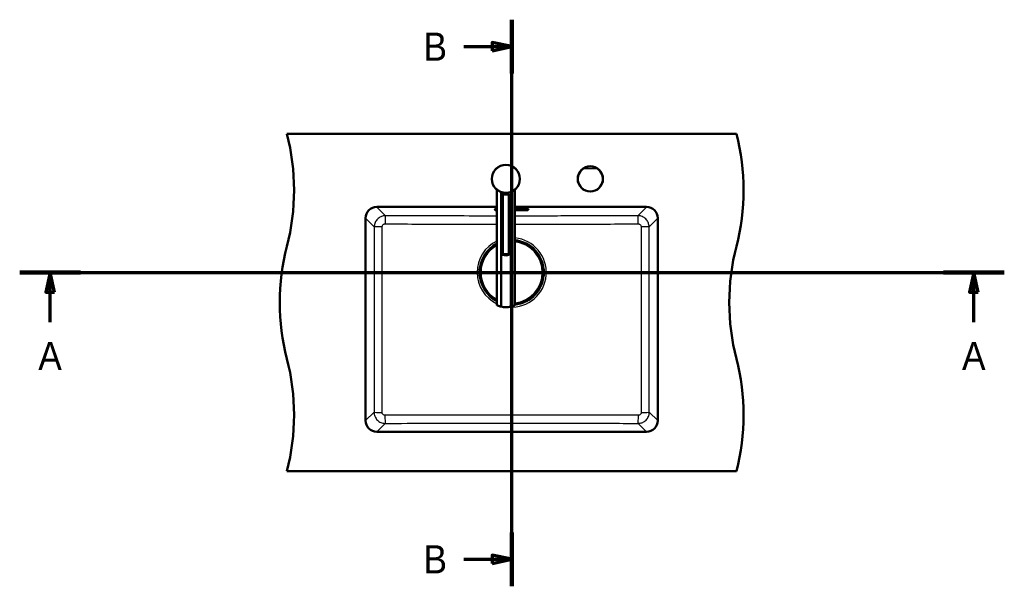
# Model space of a CAD drawing. Header units: millimetres. Extents: x 100 to 2000, y 93 to 4058.
# Tile 19 of 19: x 191 to 1943, y 3050 to 4058. Entities that reach past the tile are written whole.
import ezdxf

# ---------------------------------------------------------------- set-up
doc = ezdxf.new("R2010")
doc.units = ezdxf.units.MM
doc.header["$LTSCALE"] = 10
for name, color, linetype, lineweight in [('Section View Lines(ISO)', 7, 'Continuous', 70), ('Visible Edges(ISO)', 7, 'Continuous', 50), ('Visible Tangent Edges(ISO)', 7, 'Continuous', 25)]:
    doc.layers.add(name, color=color, linetype=linetype, lineweight=lineweight)
doc.styles.add('Text__5.0mm', font='arial.ttf', dxfattribs={"width": 0.9})

# ---------------------------------------------------------------- blocks, each defined once
blk = doc.blocks.new('2dTransSection0')
at = {"layer": 'Section View Lines(ISO)', "linetype": 'Continuous'}
for p, q in [((19.12, 360.85), (194.35, 360.85)), ((24.54, 360.85), (23.79, 357.35)), ((24.54, 357.35), (24.54, 360.85)), ((25.29, 357.35), (24.54, 360.85)), ((188.93, 360.85), (188.18, 357.35)), ((188.93, 357.35), (188.93, 360.85)), ((189.68, 357.35), (188.93, 360.85)), ((23.79, 357.35), (25.29, 357.35)), ((24.54, 352), (24.54, 357.35)), ((188.18, 357.35), (189.68, 357.35)), ((188.93, 352), (188.93, 357.35))]:
    blk.add_line(p, q, dxfattribs=at)
at = {"layer": 'Section View Lines(ISO)', "linetype": 'Continuous', "lineweight": 140}
for p, q in [((19.12, 360.85), (29.96, 360.85)), ((183.51, 360.85), (194.35, 360.85))]:
    blk.add_line(p, q, dxfattribs=at)
at = {"layer": 'Section View Lines(ISO)', "linetype": 'Continuous', "flags": 128}
for points in [[(25.29, 357.35), (24.54, 360.85), (23.79, 357.35), (25.29, 357.35)], [(189.68, 357.35), (188.93, 360.85), (188.18, 357.35), (189.68, 357.35)]]:
    blk.add_lwpolyline(points, dxfattribs=at)
at = {"layer": 'Section View Lines(ISO)'}
for points in [[(25.29, 357.35), (24.54, 360.85), (23.79, 357.35), (25.29, 357.35)], [(189.68, 357.35), (188.93, 360.85), (188.18, 357.35), (189.68, 357.35)]]:
    blk.add_solid(points, dxfattribs=at)
at = {"layer": 'Section View Lines(ISO)', "char_height": 5, "attachment_point": 7, "style": 'Text__5.0mm'}
for insert in [(22.43, 343.5), (186.82, 343.5)]:
    blk.add_mtext('A', dxfattribs=dict(at, insert=insert))
blk = doc.blocks.new('2dTransSection1')
at = {"layer": 'Section View Lines(ISO)', "linetype": 'Continuous'}
for p, q in [((106.68, 305.01), (106.68, 405.82)), ((106.68, 401.02), (103.18, 401.77)), ((103.18, 401.77), (103.18, 400.27)), ((98.19, 401.02), (103.18, 401.02)), ((103.18, 401.02), (106.68, 401.02)), ((103.18, 400.27), (106.68, 401.02)), ((106.68, 309.81), (103.18, 310.56)), ((103.18, 310.56), (103.18, 309.06)), ((98.19, 309.81), (103.18, 309.81)), ((103.18, 309.81), (106.68, 309.81)), ((103.18, 309.06), (106.68, 309.81))]:
    blk.add_line(p, q, dxfattribs=at)
at = {"layer": 'Section View Lines(ISO)', "linetype": 'Continuous', "lineweight": 140}
for p, q in [((106.68, 396.22), (106.68, 405.82)), ((106.68, 305.01), (106.68, 314.61))]:
    blk.add_line(p, q, dxfattribs=at)
at = {"layer": 'Section View Lines(ISO)', "linetype": 'Continuous', "flags": 128}
for points in [[(103.18, 400.27), (106.68, 401.02), (103.18, 401.77), (103.18, 400.27)], [(103.18, 309.06), (106.68, 309.81), (103.18, 310.56), (103.18, 309.06)]]:
    blk.add_lwpolyline(points, dxfattribs=at)
at = {"layer": 'Section View Lines(ISO)'}
for points in [[(103.18, 400.27), (106.68, 401.02), (103.18, 401.77), (103.18, 400.27)], [(103.18, 309.06), (106.68, 309.81), (103.18, 310.56), (103.18, 309.06)]]:
    blk.add_solid(points, dxfattribs=at)
at = {"layer": 'Section View Lines(ISO)', "char_height": 5, "attachment_point": 7, "style": 'Text__5.0mm'}
for insert in [(90.98, 398.52), (90.98, 307.31)]:
    blk.add_mtext('B', dxfattribs=dict(at, insert=insert))

msp = doc.modelspace()

# ---------------------------------------------------------------- linework, layer by layer
at = {"layer": 'Visible Edges(ISO)'}
for p, q in [((666.75, 3854.93), (1466.75, 3854.93)), ((1040.48, 3755.72), (1040.48, 3550.47)), ((1047.89, 3751.45), (1047.89, 3547.67)), ((1052.48, 3746.73), (1052.48, 3750.26)), ((1060.48, 3746.73), (1060.48, 3750.26)), ((1065.07, 3547.67), (1065.07, 3751.45)), ((1072.48, 3755.72), (1072.48, 3550.47)), ((1049.7, 3641.16), (1049.7, 3744.85)), ((1051, 3641.74), (1051, 3746.34)), ((1061.96, 3641.74), (1061.96, 3746.34)), ((1063.26, 3641.16), (1063.26, 3744.85)), ((826.75, 3724.93), (1040.48, 3724.93)), ((1036.75, 3719.89), (1036.75, 3720.76)), ((1037.25, 3720.54), (1037.25, 3720.96)), ((1039.75, 3721.21), (1039.75, 3720.34)), ((1072.48, 3724.93), (1306.75, 3724.93)), ((1072.48, 3721.37), (1089.75, 3721.37)), ((1072.48, 3721.3), (1089.25, 3721.3)), ((1072.48, 3720.61), (1078.25, 3720.61)), ((1072.56, 3720.43), (1072.48, 3720.43)), ((1072.56, 3720.42), (1072.48, 3720.42)), ((1072.9, 3720.36), (1072.48, 3720.33)), ((1073.01, 3720.36), (1072.48, 3720.32)), ((1072.48, 3720.36), (1072.56, 3720.36)), ((1072.48, 3720.25), (1073.01, 3720.2)), ((1072.56, 3720.21), (1072.48, 3720.21)), ((1072.56, 3720.2), (1072.48, 3720.2)), ((1072.48, 3720.14), (1072.56, 3720.14)), ((1078.25, 3719.96), (1072.48, 3719.96)), ((1078.25, 3719.95), (1072.48, 3719.95)), ((1072.48, 3719.58), (1089.25, 3719.58)), ((1089.75, 3719.28), (1072.48, 3719.28)), ((1072.56, 3720.42), (1072.56, 3720.43)), ((1072.56, 3720.36), (1072.56, 3720.42)), ((1072.56, 3720.2), (1072.56, 3720.21)), ((1072.56, 3720.14), (1072.56, 3720.2)), ((1074.31, 3720.43), (1072.81, 3720.43)), ((1072.81, 3720.42), (1072.81, 3720.43)), ((1074.31, 3720.42), (1072.81, 3720.42)), ((1072.81, 3720.42), (1072.81, 3720.36)), ((1072.81, 3720.36), (1073.01, 3720.36)), ((1072.91, 3720.21), (1072.81, 3720.21)), ((1072.81, 3720.2), (1072.81, 3720.21)), ((1073.01, 3720.2), (1072.81, 3720.2)), ((1072.81, 3720.2), (1072.81, 3720.14)), ((1072.81, 3720.14), (1074.52, 3720.14)), ((1073.35, 3720.3), (1074.04, 3720.36)), ((1074.31, 3720.2), (1073.35, 3720.3)), ((1074.31, 3720.21), (1073.4, 3720.31)), ((1074.04, 3720.36), (1074.31, 3720.36)), ((1074.31, 3720.42), (1074.31, 3720.43)), ((1074.31, 3720.36), (1074.31, 3720.42)), ((1074.52, 3720.21), (1074.31, 3720.21)), ((1074.31, 3720.2), (1074.31, 3720.21)), ((1074.52, 3720.2), (1074.31, 3720.2)), ((1074.52, 3720.2), (1074.52, 3720.21)), ((1074.52, 3720.14), (1074.52, 3720.2)), ((1077.76, 3720.43), (1074.8, 3720.43)), ((1074.8, 3720.42), (1074.8, 3720.43)), ((1077.76, 3720.42), (1074.8, 3720.42)), ((1074.8, 3720.42), (1074.8, 3720.36)), ((1074.8, 3720.36), (1075.11, 3720.36)), ((1075.11, 3720.21), (1074.8, 3720.21)), ((1074.8, 3720.2), (1074.8, 3720.21)), ((1075.11, 3720.2), (1074.8, 3720.2)), ((1074.8, 3720.2), (1074.8, 3720.14)), ((1074.8, 3720.14), (1077.76, 3720.14)), ((1075.11, 3720.36), (1075.11, 3720.2)), ((1076.37, 3720.31), (1076.37, 3720.36)), ((1076.37, 3720.36), (1077.06, 3720.36)), ((1077, 3720.32), (1076.37, 3720.32)), ((1077, 3720.31), (1076.37, 3720.31)), ((1076.37, 3720.2), (1076.37, 3720.26)), ((1076.37, 3720.26), (1077, 3720.26)), ((1077.06, 3720.21), (1076.37, 3720.21)), ((1077.06, 3720.2), (1076.37, 3720.2)), ((1077, 3720.31), (1077, 3720.32)), ((1077, 3720.26), (1077, 3720.31)), ((1077.06, 3720.36), (1077.06, 3720.34)), ((1077.06, 3720.34), (1077.76, 3720.34)), ((1077.76, 3720.24), (1077.06, 3720.24)), ((1077.06, 3720.23), (1077.06, 3720.24)), ((1077.76, 3720.23), (1077.06, 3720.23)), ((1077.06, 3720.23), (1077.06, 3720.2)), ((1077.76, 3720.42), (1077.76, 3720.43)), ((1077.76, 3720.34), (1077.76, 3720.42)), ((1077.76, 3720.23), (1077.76, 3720.24)), ((1077.76, 3720.14), (1077.76, 3720.23)), ((1078.25, 3720.61), (1078.25, 3719.95)), ((1092.75, 3720.34), (1092.75, 3721.21)), ((1095.25, 3720.96), (1095.25, 3720.54)), ((1096.75, 3720.76), (1096.75, 3719.89)), ((806.75, 3344.93), (806.75, 3704.93)), ((1326.75, 3704.93), (1326.75, 3344.93)), ((1009.35, 3604.2), (1009.35, 3612.86)), ((1009.9, 3614.31), (1009.95, 3614.31)), ((1010.1, 3614.36), (1010, 3614.36)), ((1010.43, 3614.36), (1010.1, 3614.36)), ((1010.15, 3614.11), (1010.15, 3609.73)), ((1010.15, 3612.9), (1010.3, 3612.9)), ((1123.41, 3614.36), (1123.08, 3614.36)), ((1123.21, 3612.9), (1123.35, 3612.9)), ((1123.35, 3614.11), (1123.35, 3609.73)), ((1123.51, 3614.36), (1123.41, 3614.36)), ((1123.61, 3614.31), (1123.55, 3614.31)), ((1124.15, 3604.2), (1124.15, 3612.86)), ((1009.63, 3609.53), (1009.75, 3609.53)), ((1009.75, 3607.53), (1009.63, 3607.53)), ((1009.75, 3609.53), (1009.95, 3609.53)), ((1009.95, 3607.53), (1009.75, 3607.53)), ((1009.95, 3602.76), (1009.9, 3602.76)), ((1010, 3602.7), (1010.1, 3602.7)), ((1010.1, 3602.7), (1010.43, 3602.7)), ((1010.15, 3607.33), (1010.15, 3602.96)), ((1010.15, 3604.16), (1010.3, 3604.16)), ((1123.08, 3602.7), (1123.41, 3602.7)), ((1123.21, 3604.16), (1123.35, 3604.16)), ((1123.35, 3607.33), (1123.35, 3602.96)), ((1123.41, 3602.7), (1123.51, 3602.7)), ((1123.55, 3609.53), (1123.75, 3609.53)), ((1123.75, 3607.53), (1123.55, 3607.53)), ((1123.55, 3602.76), (1123.61, 3602.76)), ((1123.75, 3609.53), (1123.87, 3609.53)), ((1123.87, 3607.53), (1123.75, 3607.53)), ((1306.75, 3324.93), (826.75, 3324.93)), ((666.75, 3254.93), (1466.75, 3254.93))]:
    msp.add_line(p, q, dxfattribs=at)
for centre, radius in [((1056.48, 3774.93), 25), ((1206.75, 3774.93), 22.5)]:
    msp.add_circle(centre, radius, dxfattribs=at)
for centre, radius, start, end in [((279.46, 3754.93), 400, 345.52249, 14.47751), ((1079.46, 3754.93), 400, 345.52249, 14.47751), ((826.75, 3704.93), 20, 90, 180), ((1306.75, 3704.93), 20, 0, 90), ((1066.75, 3608.53), 56.63, 4.54627, 84.19753), ((1054.05, 3554.93), 400, 165.52249, 194.47751), ((1066.75, 3608.53), 56.63, 117.64637, 175.45373), ((1854.05, 3554.93), 400, 165.52249, 194.47751), ((1009.95, 3614.11), 0.2, 0, 90), ((1009.95, 3609.73), 0.2, 270, 0), ((1123.55, 3614.11), 0.2, 90, 180), ((1123.55, 3609.73), 0.2, 180, 270), ((1009.95, 3607.33), 0.2, 0, 90), ((1009.95, 3602.96), 0.2, 270, 0), ((1066.75, 3608.53), 56.63, 184.54627, 242.35363), ((1066.75, 3608.53), 56.63, 275.80247, 355.45373), ((1123.55, 3607.33), 0.2, 90, 180), ((1123.55, 3602.96), 0.2, 180, 270), ((1056.48, 3581.6), 35, 255.79658, 284.20342), ((279.46, 3354.93), 400, 345.52249, 14.47751), ((1079.46, 3354.93), 400, 345.52249, 14.47751), ((826.75, 3344.93), 20, 180, 270), ((1306.75, 3344.93), 20, 270, 0)]:
    msp.add_arc(centre, radius, start, end, dxfattribs=at)
for centre, major_axis, ratio, start_param, end_param in [((1056.48, 3729.78), (-18, 0), 0.9659258, 4.712389, 5.0215823), ((1056.48, 3729.78), (-18, 0), 0.9659258, 4.4031957, 4.712389), ((1043.75, 3720.76), (-7, 0), 0.0871557, 5.1992807, 6.2831853), ((1043.75, 3719.89), (-7, 0), 0.0871557, 0, 1.0839046), ((1089.75, 3720.76), (7, 0), 0.0871557, 0, 1.5707963), ((1089.75, 3719.89), (7, 0), 0.0871557, 4.712389, 6.2831853), ((1056.48, 3658.3), (18, 0), 0.9659258, 4.4031957, 5.0215823), ((1056.48, 3656.23), (-18, 0), 0.9659258, 1.261603, 1.8799896), ((1010.1, 3613.76), (0, 0.6), 0.9986295, 0, 0.5235988), ((1009.9, 3614.11), (-0.1, 0.173), 0.9993145, 5.7595865, 6.2831853), ((1123.41, 3613.76), (0, 0.6), 0.9986295, 5.7595865, 6.2831853), ((1123.61, 3614.11), (0, 0.2), 0.9986295, 5.7595865, 6.2831853), ((1009.9, 3602.96), (0, -0.2), 0.9986295, 5.7595865, 6.2831853), ((1010.1, 3603.3), (0, -0.6), 0.9986295, 5.7595865, 6.2831853), ((1123.41, 3603.3), (0, -0.6), 0.9986295, 0, 0.5235988), ((1123.61, 3602.96), (0.1, -0.173), 0.9993145, 5.7595865, 6.2831853)]:
    msp.add_ellipse(centre, major_axis=major_axis, ratio=ratio, start_param=start_param, end_param=end_param, dxfattribs=at)
for points, knots in [([(1051, 3746.34), (1050.69, 3746.14), (1050.42, 3745.93), (1049.87, 3745.38), (1049.7, 3745.07), (1049.7, 3744.85)], [1.65377546, 1.65377546, 1.65377546, 1.65377546, 1.80778066, 1.80778066, 2.06615044, 2.06615044, 2.06615044, 2.06615044]), ([(1063.26, 3744.85), (1063.26, 3745.07), (1063.09, 3745.38), (1062.53, 3745.93), (1062.27, 3746.14), (1061.96, 3746.34)], [0, 0, 0, 0, 0.25836978, 0.25836978, 0.41237498, 0.41237498, 0.41237498, 0.41237498]), ([(1036.96, 3720.89), (1036.96, 3720.89), (1036.99, 3720.9), (1037.13, 3720.94), (1037.29, 3720.97), (1037.77, 3721.05), (1038.14, 3721.09), (1039.05, 3721.17), (1039.6, 3721.21), (1040.3, 3721.24), (1040.39, 3721.24), (1040.48, 3721.25)], [0.19165874, 0.19165874, 0.19165874, 0.19165874, 0.29951001, 0.29951001, 0.50335049, 0.50335049, 0.78518413, 0.78518413, 1.09346194, 1.09346194, 1.13911841, 1.13911841, 1.13911841, 1.13911841]), ([(1039.75, 3720.34), (1039.75, 3720.28), (1039.77, 3720.22), (1039.81, 3720.11), (1039.83, 3720.06), (1039.89, 3719.98), (1039.93, 3719.95), (1040, 3719.89), (1040.04, 3719.87), (1040.14, 3719.82), (1040.2, 3719.8), (1040.33, 3719.76), (1040.4, 3719.75), (1040.48, 3719.73)], [3.14159265, 3.14159265, 3.14159265, 3.14159265, 3.17275248, 3.17275248, 3.20703886, 3.20703886, 3.24990431, 3.24990431, 3.31166919, 3.31166919, 3.44547249, 3.44547249, 3.60134381, 3.60134381, 3.60134381, 3.60134381]), ([(1089.25, 3721.3), (1089.95, 3721.3), (1090.64, 3721.29), (1091.96, 3721.25), (1092.59, 3721.22), (1093.7, 3721.15), (1094.19, 3721.11), (1094.96, 3721.02), (1095.25, 3720.97), (1095.48, 3720.91), (1095.52, 3720.9), (1095.54, 3720.89), (1095.54, 3720.89), (1095.54, 3720.89)], [1.5707963, 1.5707963, 1.5707963, 1.5707963, 1.8849556, 1.8849556, 2.1991149, 2.1991149, 2.5119362, 2.5119362, 2.8106165, 2.8106165, 2.9220532, 2.9220532, 2.9499339, 2.9499339, 2.9499339, 2.9499339]), ([(1089.25, 3719.58), (1089.57, 3719.58), (1089.89, 3719.59), (1090.5, 3719.6), (1090.79, 3719.62), (1091.31, 3719.65), (1091.54, 3719.67), (1091.94, 3719.72), (1092.1, 3719.74), (1092.31, 3719.8), (1092.37, 3719.82), (1092.49, 3719.88), (1092.52, 3719.9), (1092.61, 3719.97), (1092.66, 3720.02), (1092.72, 3720.16), (1092.75, 3720.23), (1092.75, 3720.32), (1092.75, 3720.33), (1092.75, 3720.34)], [4.712389, 4.712389, 4.712389, 4.712389, 5.0265482, 5.0265482, 5.3407075, 5.3407075, 5.6548668, 5.6548668, 5.969026, 5.969026, 6.1261057, 6.1261057, 6.1818592, 6.1818592, 6.2394827, 6.2394827, 6.2764519, 6.2764519, 6.2831853, 6.2831853, 6.2831853, 6.2831853]), ([(1051, 3639.67), (1050.69, 3639.88), (1050.42, 3640.09), (1049.87, 3640.63), (1049.7, 3640.94), (1049.7, 3641.16), (1049.7, 3641.39), (1049.87, 3641.55), (1050.42, 3641.7), (1050.69, 3641.73), (1051, 3641.74)], [-0.41237498, -0.41237498, -0.41237498, -0.41237498, -0.25836978, -0.25836978, 0, 0, 0, 0.25836978, 0.25836978, 0.41237498, 0.41237498, 0.41237498, 0.41237498]), ([(1061.96, 3641.74), (1062.27, 3641.73), (1062.53, 3641.7), (1063.09, 3641.55), (1063.26, 3641.39), (1063.26, 3640.94), (1063.09, 3640.63), (1062.53, 3640.09), (1062.27, 3639.88), (1061.96, 3639.67)], [1.65377546, 1.65377546, 1.65377546, 1.65377546, 1.80778066, 1.80778066, 2.06615044, 2.06615044, 2.32452022, 2.32452022, 2.47852542, 2.47852542, 2.47852542, 2.47852542]), ([(1009.35, 3612.86), (1009.35, 3612.97), (1009.36, 3613.07), (1009.36, 3613.27), (1009.36, 3613.36), (1009.37, 3613.53), (1009.37, 3613.61), (1009.38, 3613.71), (1009.39, 3613.74), (1009.39, 3613.8), (1009.4, 3613.83), (1009.41, 3613.88), (1009.41, 3613.9), (1009.43, 3613.95), (1009.44, 3613.99), (1009.48, 3614.07), (1009.5, 3614.1), (1009.55, 3614.17), (1009.59, 3614.2), (1009.68, 3614.27), (1009.73, 3614.3), (1009.85, 3614.35), (1009.92, 3614.36), (1009.99, 3614.36), (1010, 3614.36), (1010, 3614.36)], [0, 0, 0, 0, 0.03125424, 0.03125424, 0.06205631, 0.06205631, 0.09385377, 0.09385377, 0.11215263, 0.11215263, 0.12586969, 0.12586969, 0.1351267, 0.1351267, 0.14902565, 0.14902565, 0.16060251, 0.16060251, 0.17588251, 0.17588251, 0.19469409, 0.19469409, 0.2139782, 0.2139782, 0.21605307, 0.21605307, 0.21605307, 0.21605307]), ([(1010.26, 3612.66), (1010.26, 3612.66), (1010.26, 3612.66), (1010.27, 3612.66), (1010.27, 3612.67), (1010.27, 3612.69), (1010.27, 3612.71), (1010.28, 3612.76), (1010.28, 3612.79), (1010.29, 3612.86), (1010.3, 3612.9), (1010.3, 3612.96), (1010.3, 3612.99), (1010.31, 3613.02)], [0.019765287, 0.019765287, 0.019765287, 0.019765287, 0.022905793, 0.022905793, 0.029801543, 0.029801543, 0.040160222, 0.040160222, 0.052161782, 0.052161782, 0.064649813, 0.064649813, 0.073300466, 0.073300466, 0.073300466, 0.073300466]), ([(1123.2, 3613.02), (1123.2, 3612.98), (1123.21, 3612.94), (1123.22, 3612.86), (1123.22, 3612.82), (1123.23, 3612.76), (1123.23, 3612.73), (1123.24, 3612.69), (1123.24, 3612.67), (1123.24, 3612.66), (1123.24, 3612.66), (1123.24, 3612.66), (1123.24, 3612.66), (1123.24, 3612.66)], [0, 0, 0, 0, 0.012563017, 0.012563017, 0.025126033, 0.025126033, 0.037514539, 0.037514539, 0.049084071, 0.049084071, 0.052984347, 0.052984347, 0.053534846, 0.053534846, 0.053534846, 0.053534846]), ([(1123.51, 3614.36), (1123.57, 3614.36), (1123.64, 3614.35), (1123.76, 3614.31), (1123.82, 3614.28), (1123.92, 3614.2), (1123.96, 3614.16), (1124.02, 3614.08), (1124.03, 3614.06), (1124.06, 3614.01), (1124.07, 3613.99), (1124.09, 3613.93), (1124.1, 3613.9), (1124.11, 3613.85), (1124.11, 3613.82), (1124.12, 3613.75), (1124.13, 3613.7), (1124.14, 3613.58), (1124.14, 3613.52), (1124.15, 3613.35), (1124.15, 3613.23), (1124.15, 3613.03), (1124.15, 3612.95), (1124.15, 3612.86)], [0, 0, 0, 0, 0.0196573, 0.0196573, 0.03895142, 0.03895142, 0.05823465, 0.05823465, 0.06738272, 0.06738272, 0.07529659, 0.07529659, 0.08790625, 0.08790625, 0.09967294, 0.09967294, 0.12689063, 0.12689063, 0.15433077, 0.15433077, 0.19062796, 0.19062796, 0.21603617, 0.21603617, 0.21603617, 0.21603617]), ([(1010, 3602.7), (1009.94, 3602.7), (1009.87, 3602.71), (1009.75, 3602.76), (1009.69, 3602.79), (1009.59, 3602.86), (1009.54, 3602.91), (1009.49, 3602.99), (1009.47, 3603.01), (1009.45, 3603.06), (1009.44, 3603.08), (1009.42, 3603.14), (1009.41, 3603.17), (1009.4, 3603.22), (1009.4, 3603.24), (1009.39, 3603.32), (1009.38, 3603.37), (1009.37, 3603.48), (1009.37, 3603.55), (1009.36, 3603.72), (1009.36, 3603.83), (1009.36, 3604.03), (1009.35, 3604.12), (1009.35, 3604.2)], [0, 0, 0, 0, 0.0196573, 0.0196573, 0.03895142, 0.03895142, 0.05823465, 0.05823465, 0.06738272, 0.06738272, 0.07529659, 0.07529659, 0.08790625, 0.08790625, 0.09967294, 0.09967294, 0.12689063, 0.12689063, 0.15433077, 0.15433077, 0.19062796, 0.19062796, 0.21603617, 0.21603617, 0.21603617, 0.21603617]), ([(1010.31, 3604.04), (1010.3, 3604.09), (1010.3, 3604.13), (1010.29, 3604.21), (1010.29, 3604.24), (1010.28, 3604.31), (1010.28, 3604.34), (1010.27, 3604.38), (1010.27, 3604.4), (1010.26, 3604.41), (1010.26, 3604.41), (1010.26, 3604.41), (1010.26, 3604.41), (1010.26, 3604.41)], [0, 0, 0, 0, 0.012563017, 0.012563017, 0.025126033, 0.025126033, 0.037514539, 0.037514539, 0.049084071, 0.049084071, 0.052984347, 0.052984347, 0.053534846, 0.053534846, 0.053534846, 0.053534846]), ([(1123.24, 3604.41), (1123.24, 3604.41), (1123.24, 3604.41), (1123.24, 3604.4), (1123.24, 3604.4), (1123.24, 3604.37), (1123.23, 3604.36), (1123.23, 3604.31), (1123.22, 3604.28), (1123.22, 3604.21), (1123.21, 3604.17), (1123.21, 3604.1), (1123.2, 3604.07), (1123.2, 3604.04)], [0.019765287, 0.019765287, 0.019765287, 0.019765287, 0.022905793, 0.022905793, 0.029801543, 0.029801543, 0.040160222, 0.040160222, 0.052161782, 0.052161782, 0.064649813, 0.064649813, 0.073300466, 0.073300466, 0.073300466, 0.073300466]), ([(1124.15, 3604.2), (1124.15, 3604.1), (1124.15, 3603.99), (1124.15, 3603.8), (1124.15, 3603.7), (1124.14, 3603.54), (1124.13, 3603.46), (1124.13, 3603.36), (1124.12, 3603.32), (1124.11, 3603.26), (1124.11, 3603.24), (1124.1, 3603.19), (1124.1, 3603.17), (1124.08, 3603.11), (1124.06, 3603.07), (1124.03, 3603), (1124.01, 3602.97), (1123.95, 3602.9), (1123.92, 3602.86), (1123.83, 3602.79), (1123.77, 3602.76), (1123.65, 3602.72), (1123.59, 3602.71), (1123.52, 3602.7), (1123.51, 3602.7), (1123.51, 3602.7)], [0, 0, 0, 0, 0.03125424, 0.03125424, 0.06205631, 0.06205631, 0.09385377, 0.09385377, 0.11215263, 0.11215263, 0.12586969, 0.12586969, 0.1351267, 0.1351267, 0.14902565, 0.14902565, 0.16060251, 0.16060251, 0.17588251, 0.17588251, 0.19469409, 0.19469409, 0.2139782, 0.2139782, 0.21605307, 0.21605307, 0.21605307, 0.21605307]), ([(1040.48, 3550.47), (1040.48, 3550.47), (1040.59, 3550.41), (1041.03, 3550.2), (1041.35, 3550.03), (1042.63, 3549.45), (1043.87, 3548.92), (1046.06, 3548.18), (1046.93, 3547.91), (1047.89, 3547.67)], [4.7719847, 4.7719847, 4.7719847, 4.7719847, 5.0942374, 5.0942374, 5.41649, 5.41649, 6.0609952, 6.0609952, 6.4024504, 6.4024504, 6.4024504, 6.4024504]), ([(1065.07, 3547.67), (1066.02, 3547.91), (1066.9, 3548.18), (1069.09, 3548.92), (1070.33, 3549.45), (1071.6, 3550.03), (1071.93, 3550.2), (1072.37, 3550.41), (1072.48, 3550.47), (1072.48, 3550.47)], [-1.6304657, -1.6304657, -1.6304657, -1.6304657, -1.2890105, -1.2890105, -0.6445053, -0.6445053, -0.3222526, -0.3222526, 0, 0, 0, 0])]:
    msp.add_open_spline(points, degree=3, knots=knots, dxfattribs=at)
at = {"layer": 'Visible Tangent Edges(ISO)'}
for p, q in [((1194.74, 3792.92), (1194.32, 3793.54)), ((1197.56, 3794.36), (1197.49, 3793.62)), ((1215.95, 3794.36), (1216.02, 3793.62)), ((1219.19, 3793.54), (1218.77, 3792.92)), ((826.8, 3724.81), (826.8, 3724.93)), ((842.14, 3709.47), (826.8, 3724.81)), ((826.8, 3724.81), (1040.48, 3724.81)), ((1035.93, 3719.85), (1035.93, 3720.72)), ((1036.55, 3720.72), (1036.55, 3719.85)), ((1040.25, 3719.85), (1040.25, 3720.72)), ((1072.48, 3724.81), (1306.71, 3724.81)), ((1072.48, 3721.36), (1089.25, 3721.36)), ((1089.25, 3721.3), (1072.48, 3721.3)), ((1072.48, 3720.98), (1089.25, 3720.98)), ((1089.25, 3719.58), (1072.48, 3719.58)), ((1072.48, 3719.26), (1089.25, 3719.26)), ((1089.25, 3719.21), (1072.48, 3719.21)), ((1089.25, 3721.37), (1089.25, 3721.36)), ((1089.25, 3721.3), (1089.25, 3721.3)), ((1089.25, 3721.3), (1089.25, 3720.98)), ((1089.25, 3719.58), (1089.25, 3719.31)), ((1089.25, 3719.58), (1089.25, 3719.58)), ((1089.75, 3719.28), (1089.75, 3719.3)), ((1092.25, 3720.72), (1092.25, 3719.85)), ((1095.95, 3719.85), (1095.95, 3720.72)), ((1096.58, 3720.72), (1096.58, 3719.85)), ((1306.71, 3724.81), (1291.37, 3709.47)), ((1306.71, 3724.81), (1306.71, 3724.93)), ((806.87, 3704.89), (806.75, 3704.89)), ((806.87, 3704.89), (822.2, 3689.56)), ((806.87, 3344.98), (806.87, 3704.89)), ((1311.3, 3689.56), (1326.63, 3704.89)), ((1326.75, 3704.89), (1326.63, 3704.89)), ((1326.63, 3704.89), (1326.63, 3344.98)), ((1009.35, 3612.86), (1009.36, 3612.86)), ((1009.36, 3604.2), (1009.36, 3612.86)), ((1009.4, 3613.76), (1009.55, 3613.76)), ((1009.55, 3609.73), (1009.43, 3609.73)), ((1009.76, 3613.76), (1009.55, 3613.76)), ((1009.55, 3613.76), (1009.55, 3609.73)), ((1009.55, 3609.73), (1009.76, 3609.73)), ((1009.76, 3609.73), (1009.76, 3613.76)), ((1009.96, 3609.73), (1009.76, 3609.73)), ((1009.8, 3614.28), (1009.85, 3614.28)), ((1010.15, 3614.11), (1009.96, 3614.11)), ((1009.96, 3614.11), (1009.96, 3609.73)), ((1009.96, 3609.73), (1010.15, 3609.73)), ((1010.15, 3613.3), (1010.33, 3613.3)), ((1010.31, 3613.02), (1010.31, 3613.02)), ((1123.18, 3613.3), (1123.35, 3613.3)), ((1123.2, 3613.02), (1123.2, 3613.02)), ((1123.54, 3614.11), (1123.35, 3614.11)), ((1123.35, 3609.73), (1123.54, 3609.73)), ((1123.54, 3609.73), (1123.54, 3614.11)), ((1123.74, 3609.73), (1123.54, 3609.73)), ((1123.65, 3614.28), (1123.71, 3614.28)), ((1123.95, 3613.76), (1123.74, 3613.76)), ((1123.74, 3613.76), (1123.74, 3609.73)), ((1123.74, 3609.73), (1123.95, 3609.73)), ((1123.95, 3609.73), (1123.95, 3613.76)), ((1123.95, 3613.76), (1124.1, 3613.76)), ((1124.07, 3609.73), (1123.95, 3609.73)), ((1124.15, 3612.86), (1124.15, 3604.2)), ((1124.15, 3612.86), (1124.15, 3612.86)), ((1009.35, 3604.2), (1009.36, 3604.2)), ((1009.55, 3603.3), (1009.4, 3603.3)), ((1009.43, 3607.33), (1009.55, 3607.33)), ((1009.76, 3607.33), (1009.55, 3607.33)), ((1009.55, 3607.33), (1009.55, 3603.3)), ((1009.76, 3603.3), (1009.55, 3603.3)), ((1009.76, 3607.33), (1009.96, 3607.33)), ((1009.76, 3603.3), (1009.76, 3607.33)), ((1009.85, 3602.78), (1009.8, 3602.78)), ((1010.15, 3607.33), (1009.96, 3607.33)), ((1009.96, 3607.33), (1009.96, 3602.96)), ((1009.96, 3602.96), (1010.15, 3602.96)), ((1010.15, 3603.76), (1010.33, 3603.76)), ((1010.31, 3604.04), (1010.31, 3604.04)), ((1123.18, 3603.76), (1123.35, 3603.76)), ((1123.2, 3604.04), (1123.2, 3604.04)), ((1123.54, 3607.33), (1123.35, 3607.33)), ((1123.35, 3602.96), (1123.54, 3602.96)), ((1123.54, 3607.33), (1123.74, 3607.33)), ((1123.54, 3602.96), (1123.54, 3607.33)), ((1123.71, 3602.78), (1123.65, 3602.78)), ((1123.95, 3607.33), (1123.74, 3607.33)), ((1123.74, 3607.33), (1123.74, 3603.3)), ((1123.95, 3603.3), (1123.74, 3603.3)), ((1123.95, 3603.3), (1123.95, 3607.33)), ((1123.95, 3607.33), (1124.07, 3607.33)), ((1124.1, 3603.3), (1123.95, 3603.3)), ((1124.15, 3604.2), (1124.15, 3604.2)), ((821.77, 3359.87), (806.87, 3344.98)), ((1326.63, 3344.98), (1311.74, 3359.87)), ((806.87, 3344.98), (806.75, 3344.98)), ((826.8, 3325.05), (841.69, 3339.94)), ((1291.82, 3339.94), (1306.71, 3325.05)), ((1326.63, 3344.98), (1326.75, 3344.98)), ((1306.71, 3325.05), (826.8, 3325.05)), ((826.8, 3325.05), (826.8, 3324.93)), ((1306.71, 3325.05), (1306.71, 3324.93))]:
    msp.add_line(p, q, dxfattribs=at)
for centre, radius in [((1056.48, 3774.93), 24.5), ((1206.75, 3774.93), 22.5)]:
    msp.add_circle(centre, radius, dxfattribs=at)
for centre, radius, start, end in [((1206.75, 3774.93), 22.38, 123.74701, 56.25299), ((1206.75, 3774.93), 21.63, 123.74701, 56.25299), ((1206.75, 3774.93), 22.47, 56.35707, 123.64293), ((1206.75, 3893.93), 100.74, 264.72365, 275.27635), ((1206.75, 3893.93), 99.99, 264.72365, 275.27635), ((1066.75, 3608.53), 61.59, 115.25187, 244.74813), ((1066.75, 3608.53), 61.59, 265.90744, 84.66682), ((1066.75, 3608.53), 58.28, 275.63686, 84.36314), ((1066.75, 3608.53), 58.14, 275.65112, 84.34888), ((1066.75, 3608.53), 57.91, 275.67324, 84.32676), ((1066.75, 3608.53), 56.63, 4.54627, 84.19752), ((1066.75, 3608.53), 56.61, 275.80457, 84.19543), ((1066.75, 3608.53), 54.48, 276.03145, 83.96855), ((1066.75, 3608.53), 58.28, 116.79584, 243.20416), ((1066.75, 3608.53), 58.14, 116.86883, 243.13117), ((1066.75, 3608.53), 57.91, 116.98214, 243.01786), ((1066.75, 3608.53), 56.61, 117.65719, 242.34281), ((1066.75, 3608.53), 56.63, 117.64644, 175.45373), ((1066.75, 3608.53), 54.48, 118.83299, 241.16701), ((1066.75, 3608.53), 56.63, 184.54627, 242.35356), ((1066.75, 3608.53), 56.63, 275.80248, 355.45373)]:
    msp.add_arc(centre, radius, start, end, dxfattribs=at)
for centre, major_axis, ratio, start_param, end_param in [((1197.82, 3797.42), (-0.29, -2.99), 0.3908941, 0.009481, 0.9199927), ((1215.69, 3797.42), (0.29, -2.99), 0.3908941, 5.3631926, 6.2737043), ((826.96, 3704.73), (-14.27, 14.27), 0.9913115, 5.5015852, 7.0647854), ((1043.25, 3720.72), (-7.32, 0), 0.0871557, 5.10103, 6.2831853), ((1043.25, 3719.85), (-7.32, 0), 0.0871557, 0, 1.1821553), ((1043.25, 3720.72), (-6.7, 0), 0.0871557, 5.1394572, 6.2831853), ((1043.25, 3719.85), (-6.7, 0), 0.0871557, 0, 1.1437281), ((1036.55, 3721.41), (-0.7, 0), 0.9961947, 1.860548, 2.3376384), ((1036.55, 3720.54), (0.7, 0), 0.9961947, 5.0289045, 6.2831853), ((1043.25, 3720.54), (-6, 0), 0.0871557, 0, 0.9587148), ((1040.25, 3721.21), (-0.5, 0), 0.9961947, 0.0077075, 1.5707963), ((1040.25, 3720.34), (-0.5, 0), 0.9961947, 0, 1.5707963), ((1043.25, 3720.72), (-3, 0), 0.0871557, 5.8935717, 6.2831853), ((1043.25, 3719.85), (-3, 0), 0.0871557, 0, 0.3896136), ((1089.25, 3720.72), (7.32, 0), 0.0871557, 0, 1.5707963), ((1089.25, 3720.72), (6.7, 0), 0.0871557, 0, 1.5707963), ((1089.25, 3720.72), (3, 0), 0.0871557, 0, 1.5707963), ((1089.25, 3719.85), (7.32, 0), 0.0871557, 4.712389, 6.2831853), ((1089.25, 3719.85), (6.7, 0), 0.0871557, 4.712389, 6.2831853), ((1089.25, 3719.85), (3, 0), 0.0871557, 4.712389, 6.2831853), ((1092.25, 3721.21), (0.5, 0), 0.9961947, 4.712389, 6.2754778), ((1092.25, 3720.34), (0.5, 0), 0.9961947, 4.712389, 6.2831853), ((1089.25, 3720.54), (6, 0), 0.0871557, 5.3244705, 6.2831853), ((1095.95, 3720.54), (-0.7, 0), 0.9961947, 0, 1.5707963), ((1095.95, 3721.41), (-0.7, 0), 0.9961947, 0.8039542, 1.5707963), ((1096.58, 3721.71), (1, 0), 0.9961947, 4.712389, 4.8896427), ((1096.58, 3720.84), (-1, 0), 0.9961947, 1.5707963, 1.7299139), ((1306.55, 3704.73), (14.27, 14.27), 0.9913115, 5.5015852, 7.0647854), ((842.14, 3694.53), (0.06, 15), 0.0489645, 0.0873715, 1.5522926), ((1291.37, 3694.53), (-0.06, 15), 0.0489645, 4.7308927, 6.1958138), ((837.15, 3689.56), (-15, -0.02), 0.0175132, 4.7617353, 6.1959054), ((1296.36, 3689.56), (15, -0.02), 0.0175132, 0.0872799, 1.52145), ((1009.4, 3612.86), (0, 0.9), 0.052336, 0, 1.5707963), ((1009.43, 3608.53), (0, 1.2), 0.052336, 0, 3.1415927), ((1010, 3613.76), (0, 0.6), 0.9986295, 0, 1.5707963), ((1009.63, 3609.73), (0, -0.2), 0.9986295, 4.712389, 6.2831853), ((1010.15, 3613.76), (0, -0.6), 0.9986295, 3.6651914, 4.712389), ((1009.75, 3609.73), (0, -0.2), 0.9986295, 4.712389, 6.2831853), ((1009.75, 3609.73), (0, -0.2), 0.052336, 0, 1.5707963), ((1010.16, 3613.76), (0, 0.4), 0.9986295, 0.5235988, 1.5707963), ((1009.95, 3614.11), (-0.1, 0.173), 0.9993145, 5.7595865, 6.2831853), ((1009.95, 3614.11), (-0.1, 0.173), 0.0453243, 4.6861911, 6.2569874), ((1009.95, 3609.73), (0, -0.2), 0.052336, 0, 1.5707963), ((1010.35, 3612.63), (-0.0993, -0.012), 0.9645145, 5.5149018, 6.083644), ((1123.16, 3612.63), (0.0993, -0.012), 0.9645145, 0.1995413, 0.7680405), ((1123.51, 3613.76), (0, 0.6), 0.9986295, 4.712389, 6.2831853), ((1123.55, 3614.11), (0.1, 0.173), 0.0453243, 0.0261979, 1.5969942), ((1123.34, 3613.76), (0, -0.4), 0.9986295, 1.5707963, 2.6179939), ((1123.55, 3609.73), (0, -0.2), 0.052336, 4.712389, 6.2831853), ((1123.55, 3614.11), (0, 0.2), 0.9986295, 5.7595865, 6.2831853), ((1123.35, 3613.76), (0, 0.6), 0.9986295, 4.712389, 5.7595865), ((1123.75, 3609.73), (0, -0.2), 0.052336, 4.712389, 6.2831853), ((1123.75, 3609.73), (0, -0.2), 0.9986295, 0, 1.5707963), ((1123.87, 3609.73), (0, -0.2), 0.9986295, 0, 1.5707963), ((1124.07, 3608.53), (0, -1.2), 0.052336, 0, 3.1415927), ((1124.1, 3612.86), (0, 0.9), 0.052336, 4.712389, 6.2831853), ((1009.4, 3604.2), (0, -0.9), 0.052336, 4.712389, 6.2831853), ((1010, 3603.3), (0, -0.6), 0.9986295, 4.712389, 6.2831853), ((1009.63, 3607.33), (0, 0.2), 0.9986295, 0, 1.5707963), ((1009.75, 3607.33), (0, 0.2), 0.9986295, 0, 1.5707963), ((1010.15, 3603.3), (0, -0.6), 0.9986295, 4.712389, 5.7595865), ((1009.63, 3608.53), (0, -1), 0.052336, 3.1415927, 6.2831853), ((1009.75, 3607.33), (0, 0.2), 0.052336, 4.712389, 6.2831853), ((1010.16, 3603.3), (0, 0.4), 0.9986295, 1.5707963, 2.6179939), ((1009.83, 3608.53), (0, 1), 0.052336, 0, 3.1415927), ((1009.95, 3602.96), (-0.1, -0.173), 0.0453243, 0.0261979, 1.5969942), ((1009.95, 3602.96), (0, -0.2), 0.9986295, 5.7595865, 6.2831853), ((1009.95, 3607.33), (0, 0.2), 0.052336, 4.712389, 6.2831853), ((1010.35, 3604.44), (-0.0993, 0.012), 0.9645145, 0.1995413, 0.7680405), ((1123.16, 3604.44), (0.0993, 0.012), 0.9645145, 5.5149018, 6.083644), ((1123.51, 3603.3), (0, -0.6), 0.9986295, 0, 1.5707963), ((1123.55, 3607.33), (0, 0.2), 0.052336, 0, 1.5707963), ((1123.34, 3603.3), (0, -0.4), 0.9986295, 0.5235988, 1.5707963), ((1123.55, 3602.96), (0.1, -0.173), 0.0453243, 4.6861911, 6.2569874), ((1123.55, 3602.96), (0.1, -0.173), 0.9993145, 5.7595865, 6.2831853), ((1123.35, 3603.3), (0, 0.6), 0.9986295, 3.6651914, 4.712389), ((1123.67, 3608.53), (0, -1), 0.052336, 0, 3.1415927), ((1123.75, 3607.33), (0, 0.2), 0.052336, 0, 1.5707963), ((1123.75, 3607.33), (0, 0.2), 0.9986295, 4.712389, 6.2831853), ((1123.87, 3608.53), (0, 1), 0.052336, 3.1415927, 6.2831853), ((1123.87, 3607.33), (0, 0.2), 0.9986295, 4.712389, 6.2831853), ((1124.1, 3604.2), (0, -0.9), 0.052336, 0, 1.5707963), ((836.71, 3359.87), (-15, 0.05), 0.0385614, 0.0873316, 1.535378), ((841.69, 3354.89), (0.05, -15), 0.0348817, 4.7514395, 6.1958656), ((1291.82, 3354.89), (-0.05, -15), 0.0348817, 0.0873197, 1.5317458), ((1296.8, 3359.87), (15, 0.05), 0.0385614, 4.7478073, 6.1958537), ((826.96, 3345.14), (-14.27, -14.27), 0.9913115, 5.5015852, 7.0647854), ((1306.55, 3345.14), (14.27, -14.27), 0.9913115, 5.5015852, 7.0647854)]:
    msp.add_ellipse(centre, major_axis=major_axis, ratio=ratio, start_param=start_param, end_param=end_param, dxfattribs=at)
for points, knots in [([(1198.57, 3795.52), (1198.2, 3795.43), (1197.82, 3795.32), (1197.08, 3795.06), (1196.72, 3794.92), (1196.36, 3794.76), (1196, 3794.61), (1195.65, 3794.43), (1194.97, 3794.06), (1194.63, 3793.85), (1194.31, 3793.64)], [-0.612433, -0.612433, -0.612433, -0.612433, -0.4589028, -0.4589028, -0.30537261, -0.30537261, -0.30537261, -0.15184242, -0.15184242, 0.00168778, 0.00168778, 0.00168778, 0.00168778]), ([(1194.31, 3793.64), (1194.54, 3793.79), (1194.78, 3793.92), (1195.29, 3794.15), (1195.56, 3794.24), (1195.83, 3794.3), (1196.1, 3794.37), (1196.38, 3794.42), (1196.96, 3794.46), (1197.25, 3794.46), (1197.54, 3794.43)], [-0.00168778, -0.00168778, -0.00168778, -0.00168778, 0.15184242, 0.15184242, 0.30537261, 0.30537261, 0.30537261, 0.4589028, 0.4589028, 0.612433, 0.612433, 0.612433, 0.612433]), ([(1194.31, 3793.63), (1194.31, 3793.62), (1194.31, 3793.61), (1194.31, 3793.6), (1194.31, 3793.58), (1194.32, 3793.57), (1194.32, 3793.54), (1194.32, 3793.54), (1194.32, 3793.54)], [-1.50016481, -1.50016481, -1.50016481, -1.50016481, -1.22510275, -1.22510275, -1.22510275, -0.61255137, -0.61255137, -0.57447065, -0.57447065, -0.57447065, -0.57447065]), ([(1197.56, 3794.36), (1197.28, 3794.39), (1196.99, 3794.39), (1196.42, 3794.35), (1196.14, 3794.3), (1195.87, 3794.23), (1195.6, 3794.16), (1195.33, 3794.07), (1194.81, 3793.84), (1194.56, 3793.7), (1194.32, 3793.54)], [-0.28805393, -0.28805393, -0.28805393, -0.28805393, -0.21604045, -0.21604045, -0.14402697, -0.14402697, -0.14402697, -0.07201348, -0.07201348, 0, 0, 0, 0]), ([(1194.74, 3792.92), (1194.94, 3793.05), (1195.15, 3793.17), (1195.59, 3793.37), (1195.82, 3793.45), (1196.05, 3793.5), (1196.29, 3793.56), (1196.53, 3793.6), (1197.01, 3793.64), (1197.25, 3793.64), (1197.49, 3793.62)], [0, 0, 0, 0, 0.07201348, 0.07201348, 0.14402697, 0.14402697, 0.14402697, 0.21604045, 0.21604045, 0.28805393, 0.28805393, 0.28805393, 0.28805393]), ([(1197.56, 3794.36), (1197.56, 3794.36), (1197.56, 3794.37), (1197.55, 3794.39), (1197.55, 3794.4), (1197.54, 3794.42), (1197.54, 3794.42), (1197.54, 3794.43), (1197.54, 3794.43)], [0.57447065, 0.57447065, 0.57447065, 0.57447065, 0.61255137, 0.61255137, 1.22510275, 1.22510275, 1.22510275, 1.30985621, 1.30985621, 1.30985621, 1.30985621]), ([(1197.54, 3794.43), (1198.07, 3794.38), (1198.62, 3794.33), (1200.07, 3794.22), (1200.98, 3794.16), (1202.69, 3794.08), (1203.48, 3794.05), (1205.28, 3794), (1206.29, 3793.99), (1208.65, 3794), (1210.01, 3794.04), (1212.25, 3794.14), (1213.13, 3794.2), (1214.52, 3794.3), (1215.04, 3794.34), (1215.69, 3794.4), (1215.83, 3794.42), (1215.96, 3794.43)], [5.2329351, 5.2329351, 5.2329351, 5.2329351, 5.3994655, 5.3994655, 5.6659141, 5.6659141, 5.8975792, 5.8975792, 6.1899969, 6.1899969, 6.5860305, 6.5860305, 6.8429052, 6.8429052, 6.9986818, 6.9986818, 7.0420398, 7.0420398, 7.0420398, 7.0420398]), ([(1214.93, 3795.52), (1214.83, 3795.54), (1214.72, 3795.57), (1214.21, 3795.69), (1213.78, 3795.78), (1212.62, 3796.02), (1211.86, 3796.15), (1209.84, 3796.42), (1208.56, 3796.53), (1206.31, 3796.56), (1205.35, 3796.53), (1203.67, 3796.41), (1202.94, 3796.33), (1201.41, 3796.11), (1200.62, 3795.97), (1199.42, 3795.72), (1198.98, 3795.62), (1198.57, 3795.52)], [-7.0420398, -7.0420398, -7.0420398, -7.0420398, -6.9986818, -6.9986818, -6.8429052, -6.8429052, -6.5860305, -6.5860305, -6.1899969, -6.1899969, -5.8975792, -5.8975792, -5.6659141, -5.6659141, -5.3994655, -5.3994655, -5.2329351, -5.2329351, -5.2329351, -5.2329351]), ([(1219.2, 3793.64), (1218.88, 3793.85), (1218.54, 3794.06), (1217.86, 3794.43), (1217.5, 3794.61), (1217.15, 3794.76), (1216.79, 3794.92), (1216.43, 3795.06), (1215.69, 3795.32), (1215.31, 3795.43), (1214.93, 3795.52)], [-0.6139963, -0.6139963, -0.6139963, -0.6139963, -0.46049723, -0.46049723, -0.30699815, -0.30699815, -0.30699815, -0.15349908, -0.15349908, 0, 0, 0, 0]), ([(1215.96, 3794.43), (1215.96, 3794.43), (1215.96, 3794.42), (1215.96, 3794.42), (1215.96, 3794.4), (1215.95, 3794.39), (1215.95, 3794.37), (1215.95, 3794.36), (1215.95, 3794.36)], [1.14034928, 1.14034928, 1.14034928, 1.14034928, 1.22510275, 1.22510275, 1.22510275, 1.83765412, 1.83765412, 1.87573484, 1.87573484, 1.87573484, 1.87573484]), ([(1219.19, 3793.54), (1218.72, 3793.86), (1218.19, 3794.09), (1217.09, 3794.37), (1216.51, 3794.42), (1215.95, 3794.36)], [-0.28805393, -0.28805393, -0.28805393, -0.28805393, -0.1440268, -0.1440268, 0, 0, 0, 0]), ([(1215.96, 3794.43), (1216.26, 3794.46), (1216.55, 3794.46), (1217.12, 3794.42), (1217.41, 3794.37), (1217.68, 3794.3), (1217.95, 3794.24), (1218.22, 3794.15), (1218.73, 3793.92), (1218.97, 3793.79), (1219.2, 3793.64)], [0, 0, 0, 0, 0.15349908, 0.15349908, 0.30699815, 0.30699815, 0.30699815, 0.46049723, 0.46049723, 0.6139963, 0.6139963, 0.6139963, 0.6139963]), ([(1216.02, 3793.62), (1216.5, 3793.66), (1216.99, 3793.62), (1217.92, 3793.39), (1218.37, 3793.19), (1218.77, 3792.92)], [0, 0, 0, 0, 0.1440268, 0.1440268, 0.28805393, 0.28805393, 0.28805393, 0.28805393]), ([(1219.19, 3793.54), (1219.19, 3793.54), (1219.19, 3793.54), (1219.19, 3793.57), (1219.19, 3793.58), (1219.2, 3793.6), (1219.2, 3793.61), (1219.2, 3793.62), (1219.2, 3793.63)], [-1.87573484, -1.87573484, -1.87573484, -1.87573484, -1.83765412, -1.83765412, -1.22510275, -1.22510275, -1.22510275, -0.95004069, -0.95004069, -0.95004069, -0.95004069]), ([(842.14, 3709.47), (840.84, 3709.46), (839.54, 3709.33), (836.22, 3708.66), (834.24, 3707.92), (830.23, 3705.67), (828.27, 3704.02), (825.07, 3700.08), (823.85, 3697.79), (822.51, 3693.48), (822.21, 3691.52), (822.2, 3689.56)], [0, 0, 0, 0, 0.09835135, 0.09835135, 0.2557135, 0.2557135, 0.44446959, 0.44446959, 0.63589838, 0.63589838, 0.7837963, 0.7837963, 0.7837963, 0.7837963]), ([(1040.48, 3708.78), (1023.92, 3708.8), (1007.37, 3708.84), (968.02, 3708.96), (945.22, 3709.05), (900.76, 3709.22), (879.1, 3709.31), (852.34, 3709.43), (847.24, 3709.45), (842.14, 3709.47)], [-19.8505111, -19.8505111, -19.8505111, -19.8505111, -14.8836928, -14.8836928, -8.0370735, -8.0370735, -1.5311832, -1.5311832, 0, 0, 0, 0]), ([(1291.37, 3709.47), (1253.51, 3709.31), (1215.65, 3709.15), (1162.12, 3708.95), (1146.47, 3708.9), (1111.37, 3708.8), (1091.93, 3708.77), (1072.48, 3708.76)], [-44.9562718, -44.9562718, -44.9562718, -44.9562718, -33.5846531, -33.5846531, -28.8850647, -28.8850647, -23.0506188, -23.0506188, -23.0506188, -23.0506188]), ([(1311.3, 3689.56), (1311.3, 3690.85), (1311.17, 3692.14), (1310.5, 3695.43), (1309.77, 3697.4), (1307.55, 3701.38), (1305.93, 3703.32), (1302.05, 3706.51), (1299.78, 3707.75), (1295.43, 3709.14), (1293.4, 3709.46), (1291.37, 3709.47)], [0, 0, 0, 0, 0.09728818, 0.09728818, 0.25294926, 0.25294926, 0.43934235, 0.43934235, 0.62999309, 0.62999309, 0.78379641, 0.78379641, 0.78379641, 0.78379641]), ([(822.2, 3689.56), (822.25, 3657.68), (822.27, 3625.79), (822.26, 3570.83), (822.24, 3547.75), (822.11, 3469.73), (821.95, 3414.79), (821.77, 3359.87)], [-32.9776138, -32.9776138, -32.9776138, -32.9776138, -23.4115422, -23.4115422, -16.4888069, -16.4888069, 0, 0, 0, 0]), ([(836.18, 3359.29), (836.3, 3414.27), (836.37, 3469.3), (836.42, 3547.55), (836.42, 3570.7), (836.43, 3625.85), (836.42, 3657.85), (836.41, 3689.82)], [0, 0, 0, 0, 16.4888069, 16.4888069, 23.4115422, 23.4115422, 32.9776138, 32.9776138, 32.9776138, 32.9776138]), ([(836.41, 3689.82), (836.41, 3690.32), (836.48, 3690.81), (836.81, 3691.9), (837.11, 3692.47), (837.92, 3693.46), (838.41, 3693.87), (839.42, 3694.43), (839.92, 3694.61), (840.75, 3694.78), (841.08, 3694.81), (841.41, 3694.81)], [-0.7837963, -0.7837963, -0.7837963, -0.7837963, -0.63589838, -0.63589838, -0.44446959, -0.44446959, -0.2557135, -0.2557135, -0.09835135, -0.09835135, 0, 0, 0, 0]), ([(841.41, 3694.81), (846.51, 3694.79), (851.61, 3694.78), (878.38, 3694.69), (900.06, 3694.64), (944.57, 3694.55), (967.41, 3694.53), (1006.99, 3694.54), (1023.71, 3694.57), (1040.48, 3694.58)], [0, 0, 0, 0, 1.5311832, 1.5311832, 8.0370735, 8.0370735, 14.8836928, 14.8836928, 19.8734398, 19.8734398, 19.8734398, 19.8734398]), ([(1072.48, 3694.6), (1092.12, 3694.59), (1111.73, 3694.56), (1147.01, 3694.53), (1162.71, 3694.53), (1216.35, 3694.58), (1254.22, 3694.69), (1292.1, 3694.81)], [23.0454085, 23.0454085, 23.0454085, 23.0454085, 28.8850647, 28.8850647, 33.5846531, 33.5846531, 44.9562718, 44.9562718, 44.9562718, 44.9562718]), ([(1292.1, 3694.81), (1292.61, 3694.81), (1293.12, 3694.73), (1294.22, 3694.39), (1294.79, 3694.08), (1295.77, 3693.28), (1296.17, 3692.8), (1296.73, 3691.8), (1296.91, 3691.3), (1297.07, 3690.47), (1297.1, 3690.15), (1297.1, 3689.82)], [-0.78379641, -0.78379641, -0.78379641, -0.78379641, -0.62999309, -0.62999309, -0.43934235, -0.43934235, -0.25294926, -0.25294926, -0.09728818, -0.09728818, 0, 0, 0, 0]), ([(1297.1, 3689.82), (1297.09, 3672.57), (1297.09, 3655.31), (1297.08, 3600.17), (1297.08, 3562.27), (1297.13, 3469.3), (1297.21, 3414.27), (1297.33, 3359.29)], [0, 0, 0, 0, 5.1611706, 5.1611706, 16.4888089, 16.4888089, 32.9776178, 32.9776178, 32.9776178, 32.9776178]), ([(1311.74, 3359.87), (1311.56, 3414.79), (1311.4, 3469.73), (1311.25, 3562.43), (1311.23, 3600.19), (1311.26, 3655.16), (1311.28, 3672.36), (1311.3, 3689.56)], [-32.9776178, -32.9776178, -32.9776178, -32.9776178, -16.4888089, -16.4888089, -5.1611706, -5.1611706, 0, 0, 0, 0]), ([(1010.25, 3612.64), (1010.25, 3612.63), (1010.25, 3612.63), (1010.26, 3612.62), (1010.26, 3612.63), (1010.26, 3612.65), (1010.27, 3612.67), (1010.28, 3612.75), (1010.29, 3612.8), (1010.3, 3612.92), (1010.3, 3612.97), (1010.31, 3613.02)], [0, 0, 0, 0, 0.007791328, 0.007791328, 0.020257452, 0.020257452, 0.036463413, 0.036463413, 0.057531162, 0.057531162, 0.073300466, 0.073300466, 0.073300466, 0.073300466]), ([(1123.2, 3613.02), (1123.2, 3613), (1123.21, 3612.97), (1123.21, 3612.9), (1123.22, 3612.86), (1123.22, 3612.78), (1123.23, 3612.74), (1123.24, 3612.66), (1123.25, 3612.64), (1123.25, 3612.62), (1123.26, 3612.62), (1123.26, 3612.64)], [0, 0, 0, 0, 0.007791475, 0.007791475, 0.020257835, 0.020257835, 0.036464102, 0.036464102, 0.057532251, 0.057532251, 0.073300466, 0.073300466, 0.073300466, 0.073300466]), ([(1010.31, 3604.04), (1010.3, 3604.07), (1010.3, 3604.1), (1010.3, 3604.16), (1010.29, 3604.2), (1010.28, 3604.29), (1010.28, 3604.33), (1010.27, 3604.4), (1010.26, 3604.43), (1010.25, 3604.45), (1010.25, 3604.44), (1010.25, 3604.43)], [0, 0, 0, 0, 0.007791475, 0.007791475, 0.020257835, 0.020257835, 0.036464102, 0.036464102, 0.057532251, 0.057532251, 0.073300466, 0.073300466, 0.073300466, 0.073300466]), ([(1123.26, 3604.43), (1123.26, 3604.44), (1123.26, 3604.44), (1123.25, 3604.44), (1123.25, 3604.44), (1123.24, 3604.42), (1123.24, 3604.39), (1123.23, 3604.32), (1123.22, 3604.26), (1123.21, 3604.15), (1123.21, 3604.1), (1123.2, 3604.04)], [0, 0, 0, 0, 0.007791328, 0.007791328, 0.020257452, 0.020257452, 0.036463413, 0.036463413, 0.057531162, 0.057531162, 0.073300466, 0.073300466, 0.073300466, 0.073300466]), ([(821.77, 3359.87), (821.77, 3358.58), (821.91, 3357.28), (822.57, 3353.97), (823.31, 3352), (825.55, 3348), (827.18, 3346.05), (831.09, 3342.86), (833.37, 3341.63), (837.7, 3340.27), (839.69, 3339.95), (841.69, 3339.94)], [0, 0, 0, 0, 0.09789284, 0.09789284, 0.25452138, 0.25452138, 0.44206903, 0.44206903, 0.63287658, 0.63287658, 0.78376208, 0.78376208, 0.78376208, 0.78376208]), ([(841.17, 3354.3), (840.66, 3354.3), (840.16, 3354.37), (839.07, 3354.71), (838.5, 3355.02), (837.52, 3355.82), (837.11, 3356.31), (836.55, 3357.31), (836.37, 3357.81), (836.21, 3358.64), (836.18, 3358.97), (836.18, 3359.29)], [-0.78376208, -0.78376208, -0.78376208, -0.78376208, -0.63287658, -0.63287658, -0.44206903, -0.44206903, -0.25452138, -0.25452138, -0.09789284, -0.09789284, 0, 0, 0, 0]), ([(1292.34, 3354.3), (1256.96, 3354.37), (1221.56, 3354.42), (1146.37, 3354.48), (1106.56, 3354.5), (1017.45, 3354.5), (968.15, 3354.48), (892.99, 3354.39), (867.07, 3354.35), (841.17, 3354.3)], [0, 0, 0, 0, 10.6067428, 10.6067428, 22.5121898, 22.5121898, 37.2583816, 37.2583816, 45.0243796, 45.0243796, 45.0243796, 45.0243796]), ([(1291.82, 3339.94), (1293.11, 3339.95), (1294.4, 3340.08), (1297.71, 3340.75), (1299.68, 3341.48), (1303.68, 3343.72), (1305.63, 3345.35), (1308.82, 3349.25), (1310.05, 3351.53), (1311.42, 3355.86), (1311.73, 3357.87), (1311.74, 3359.87)], [0, 0, 0, 0, 0.09776422, 0.09776422, 0.25418697, 0.25418697, 0.44147386, 0.44147386, 0.63217853, 0.63217853, 0.78376209, 0.78376209, 0.78376209, 0.78376209]), ([(1297.33, 3359.29), (1297.33, 3358.79), (1297.26, 3358.28), (1296.92, 3357.19), (1296.61, 3356.62), (1295.81, 3355.64), (1295.33, 3355.23), (1294.32, 3354.67), (1293.82, 3354.49), (1292.99, 3354.33), (1292.67, 3354.3), (1292.34, 3354.3)], [-0.78376209, -0.78376209, -0.78376209, -0.78376209, -0.63217853, -0.63217853, -0.44147386, -0.44147386, -0.25418697, -0.25418697, -0.09776422, -0.09776422, 0, 0, 0, 0]), ([(841.69, 3339.94), (867.56, 3340.02), (893.43, 3340.1), (968.45, 3340.27), (1017.6, 3340.34), (1106.44, 3340.34), (1146.12, 3340.29), (1221.14, 3340.15), (1256.48, 3340.05), (1291.82, 3339.94)], [-45.0243796, -45.0243796, -45.0243796, -45.0243796, -37.2583816, -37.2583816, -22.5121898, -22.5121898, -10.6067428, -10.6067428, 0, 0, 0, 0])]:
    msp.add_open_spline(points, degree=3, knots=knots, dxfattribs=at)
for points in [[(1194.31, 3793.63), (1194.31, 3793.63), (1194.31, 3793.64), (1194.31, 3793.64)], [(1219.2, 3793.64), (1219.2, 3793.64), (1219.2, 3793.63), (1219.2, 3793.63)], [(1010.22, 3612.9), (1010.23, 3612.82), (1010.24, 3612.73), (1010.25, 3612.64)], [(1123.26, 3612.64), (1123.27, 3612.73), (1123.28, 3612.82), (1123.29, 3612.9)], [(1010.25, 3604.43), (1010.24, 3604.34), (1010.23, 3604.25), (1010.22, 3604.16)], [(1123.29, 3604.16), (1123.28, 3604.25), (1123.27, 3604.34), (1123.26, 3604.43)]]:
    msp.add_open_spline(points, degree=3, dxfattribs=at)

# ---------------------------------------------------------------- block references
at = {"layer": 'Section View Lines(ISO)', "xscale": 10, "yscale": 10, "zscale": 10}
for name in ['2dTransSection1', '2dTransSection0']:
    msp.add_blockref(name, (0, 0), dxfattribs=at)

doc.saveas('drawing.dxf')
